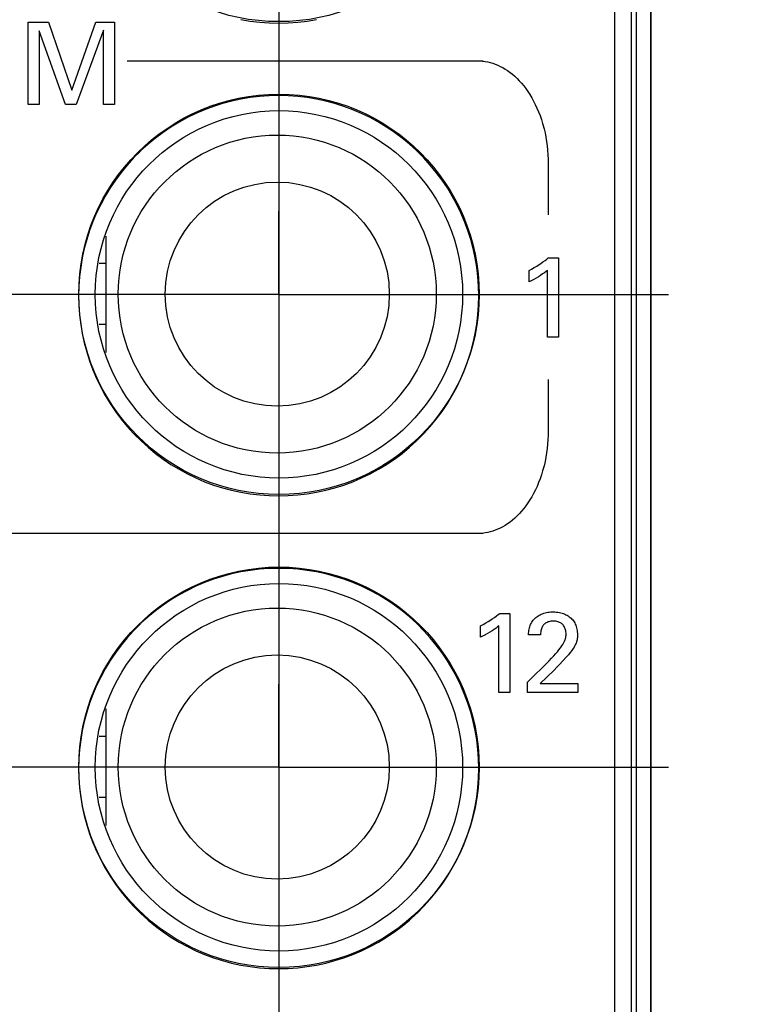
# Model space of a CAD drawing. Header units: inches. Extents: x 0.2 to 16.8, y 0.1 to 10.8.
# Tile 21 of 47: x 4.544 to 4.989, y 5.496 to 6.093. Entities that reach past the tile are written whole.
import ezdxf

# ---------------------------------------------------------------- set-up
doc = ezdxf.new("R2010")
doc.units = ezdxf.units.IN
doc.header["$LTSCALE"] = 0.935
doc.header["$MEASUREMENT"] = 0
doc.linetypes.add('CENTER', pattern=[0.6, 0.375, -0.075, 0.075, -0.075])
doc.layers.get('0').update_dxf_attribs({"linetype": 'CONTINUOUS'})
for name, color, linetype in [('ARTWORK', 7, 'CONTINUOUS'), ('DEFAULT_1', 7, 'CENTER'), ('DIMENSIONS', 7, 'CONTINUOUS')]:
    doc.layers.add(name, color=color, linetype=linetype)
doc.styles.get("Standard").update_dxf_attribs({"font": 'txt', "width": 0.8})
doc.dimstyles.new('DIMSTYLE_2', dxfattribs={"dimtxt": 0.125, "dimasz": 0.18, "dimexe": 0.18, "dimexo": 0.0625, "dimgap": 0.09, "dimtad": 0, "dimtih": 1, "dimtoh": 1, "dimdec": 3, "dimzin": 4, "dimdsep": 46, "dimtxsty": 'STANDARD', "dimblk": '_FILLED', "dimblk1": '_FILLED', "dimblk2": '_FILLED', "dimcen": 0.09, "dimadec": 0, "dimazin": 0, "dimtp": 0.001, "dimtm": 0.001, "dimtfac": 1, "dimtdec": 3, "dimtofl": 0, "dimtmove": 0, "dimatfit": 3, "dimldrblk": '_FILLED', "dimfxl": 1, "dimtolj": 1, "dimtzin": 4, "dimarcsym": 0})

# ---------------------------------------------------------------- blocks, each defined once
blk = doc.blocks.new('*D22')
at = {"layer": 'DIMENSIONS', "color": 2, "linetype": 'CONTINUOUS'}
blk.add_line((4.70147, 7.012), (4.70147, 2.31488), dxfattribs=at)
at = {"layer": 'DIMENSIONS', "color": 2, "linetype": 'CONTINUOUS', "width": 0.8}
for s, p in [(']', (4.76397, 2.15238)), ('7.11', (4.76397, 1.75238)), ('[', (4.76397, 1.65238)), ('.280', (4.76397, 1.12738)), ('9X ', (4.76397, 0.82738))]:
    blk.add_text(s, height=0.125, rotation=90, dxfattribs=at).set_placement(p)
blk = doc.blocks.new('_FILLED')
at = {"color": 0, "linetype": 'BYBLOCK'}
blk.add_solid([(0, 0), (-1, 0.1736), (-1, -0.1736)], dxfattribs=at)
blk = doc.blocks.new('*D23')
at = {"layer": 'DIMENSIONS', "color": 2, "linetype": 'CONTINUOUS'}
for p, q in [((4.70947, 4.33777), (4.70947, 2.88968)), ((4.70947, 2.88968), (4.88728, 2.61657)), ((4.88728, 2.61657), (4.88728, 2.31488))]:
    blk.add_line(p, q, dxfattribs=at)
at = {"layer": 'DIMENSIONS', "color": 2, "linetype": 'CONTINUOUS', "width": 0.8}
for s, p in [(']', (4.94978, 2.15238)), ('7.32', (4.94978, 1.75238)), ('[', (4.94978, 1.65238)), ('.288', (4.94978, 1.12738))]:
    blk.add_text(s, height=0.125, rotation=90, dxfattribs=at).set_placement(p)

msp = doc.modelspace()

# ---------------------------------------------------------------- linework, layer by layer
at = {"color": 7, "linetype": 'CONTINUOUS'}
for p, q in [((4.91547, 3.00238), (4.91547, 8.13864)), ((4.90547, 4.03864), (4.90547, 8.10864)), ((4.92718, 7.73864), (4.92718, 3.73864)), ((4.59647, 5.96188), (4.59647, 5.89112)), ((4.59647, 5.94515), (4.59242, 5.94515)), ((4.59647, 5.90815), (4.59238, 5.90815)), ((4.59647, 5.67488), (4.59647, 5.60412)), ((4.59647, 5.65815), (4.59242, 5.65815)), ((4.59647, 5.62115), (4.59238, 5.62115))]:
    msp.add_line(p, q, dxfattribs=at)
at = {"color": 9, "linetype": 'CONTINUOUS'}
for p, q in [((4.91841, 7.73864), (4.91841, 3.73864)), ((4.92702, 7.73864), (4.92702, 3.73864))]:
    msp.add_line(p, q, dxfattribs=at)
at = {"color": 7, "linetype": 'CONTINUOUS'}
for centre, radius in [((4.70147, 6.2135), 0.1215), ((4.70147, 5.9265), 0.1215), ((4.70147, 5.9265), 0.1115), ((4.70047, 5.92665), 0.0965), ((4.70047, 5.92665), 0.068), ((4.70147, 5.6395), 0.1215), ((4.70147, 5.6395), 0.1115), ((4.70047, 5.63965), 0.0965), ((4.70047, 5.63965), 0.068)]:
    msp.add_circle(centre, radius, dxfattribs=at)
at = {"layer": 'ARTWORK', "color": 7, "linetype": 'CONTINUOUS'}
for p, q in [((4.54928, 6.04166), (4.54928, 6.09178)), ((4.54928, 6.09178), (4.56157, 6.09178)), ((4.56157, 6.09178), (4.57573, 6.05048)), ((4.57573, 6.05048), (4.59024, 6.09178)), ((4.59024, 6.09178), (4.60169, 6.09178)), ((4.60169, 6.09178), (4.60169, 6.04166)), ((4.67839, 6.09327), (4.68406, 6.09233)), ((4.68406, 6.09233), (4.68979, 6.09165)), ((4.68979, 6.09165), (4.69556, 6.09124)), ((4.69556, 6.09124), (4.70136, 6.0911)), ((4.70136, 6.0911), (4.70717, 6.09124)), ((4.70717, 6.09124), (4.71294, 6.09165)), ((4.71294, 6.09165), (4.71866, 6.09233)), ((4.71866, 6.09233), (4.72433, 6.09327)), ((4.55601, 6.08651), (4.55601, 6.04166)), ((4.57184, 6.04166), (4.55601, 6.08651)), ((4.59489, 6.08679), (4.57844, 6.04166)), ((4.59489, 6.04166), (4.59489, 6.08679)), ((4.60941, 6.06821), (4.82551, 6.06821)), ((4.82196, 6.06821), (4.82353, 6.06817)), ((4.82353, 6.06817), (4.82509, 6.06805)), ((4.82509, 6.06805), (4.82665, 6.06784)), ((4.82665, 6.06784), (4.8282, 6.06756)), ((4.8282, 6.06756), (4.82974, 6.06719)), ((4.82974, 6.06719), (4.83128, 6.06674)), ((4.83128, 6.06674), (4.83281, 6.0662)), ((4.83281, 6.0662), (4.83433, 6.06559)), ((4.83433, 6.06559), (4.83584, 6.06488)), ((4.83584, 6.06488), (4.83733, 6.0641)), ((4.83733, 6.0641), (4.83882, 6.06322)), ((4.83882, 6.06322), (4.8403, 6.06226)), ((4.8403, 6.06226), (4.84176, 6.06121)), ((4.84176, 6.06121), (4.8432, 6.06007)), ((4.8432, 6.06007), (4.84462, 6.05884)), ((4.84462, 6.05884), (4.84602, 6.05752)), ((4.84602, 6.05752), (4.8474, 6.05611)), ((4.8474, 6.05611), (4.84874, 6.05461)), ((4.84874, 6.05461), (4.85006, 6.05302)), ((4.70136, 6.04712), (4.69556, 6.04698)), ((4.70717, 6.04698), (4.70136, 6.04712)), ((4.85006, 6.05302), (4.85134, 6.05135)), ((4.85134, 6.05135), (4.85259, 6.04959)), ((4.85259, 6.04959), (4.85379, 6.04774)), ((4.85379, 6.04774), (4.85495, 6.04581)), ((4.55601, 6.04166), (4.54928, 6.04166)), ((4.57844, 6.04166), (4.57184, 6.04166)), ((4.60169, 6.04166), (4.59489, 6.04166)), ((4.66722, 6.04226), (4.66176, 6.04052)), ((4.67277, 6.04374), (4.66722, 6.04226)), ((4.67838, 6.04495), (4.67277, 6.04374)), ((4.68406, 6.0459), (4.67838, 6.04495)), ((4.68978, 6.04658), (4.68406, 6.0459)), ((4.69556, 6.04698), (4.68978, 6.04658)), ((4.71294, 6.04658), (4.70717, 6.04698)), ((4.71866, 6.0459), (4.71294, 6.04658)), ((4.72434, 6.04495), (4.71866, 6.0459)), ((4.72995, 6.04374), (4.72434, 6.04495)), ((4.7355, 6.04226), (4.72995, 6.04374)), ((4.74096, 6.04052), (4.7355, 6.04226)), ((4.85495, 6.04581), (4.85606, 6.0438)), ((4.85606, 6.0438), (4.85712, 6.04171)), ((4.85712, 6.04171), (4.85813, 6.03954)), ((4.65109, 6.03626), (4.64591, 6.03376)), ((4.65637, 6.03852), (4.65109, 6.03626)), ((4.66176, 6.04052), (4.65637, 6.03852)), ((4.74634, 6.03852), (4.74096, 6.04052)), ((4.75163, 6.03626), (4.74634, 6.03852)), ((4.75681, 6.03375), (4.75163, 6.03626)), ((4.85813, 6.03954), (4.85907, 6.03731)), ((4.85907, 6.03731), (4.85996, 6.03501)), ((4.64086, 6.031), (4.63593, 6.02801)), ((4.64591, 6.03376), (4.64086, 6.031)), ((4.76187, 6.031), (4.75681, 6.03375)), ((4.76679, 6.028), (4.76187, 6.031)), ((4.85996, 6.03501), (4.86078, 6.03264)), ((4.86078, 6.03264), (4.86154, 6.03021)), ((4.86154, 6.03021), (4.86174, 6.02951)), ((4.86174, 6.02951), (4.8624, 6.02701)), ((4.63114, 6.02478), (4.62651, 6.02132)), ((4.63593, 6.02801), (4.63114, 6.02478)), ((4.77158, 6.02477), (4.76679, 6.028)), ((4.77622, 6.02132), (4.77158, 6.02477)), ((4.8624, 6.02701), (4.863, 6.02447)), ((4.863, 6.02447), (4.86351, 6.02188)), ((4.62204, 6.01765), (4.61774, 6.01376)), ((4.62651, 6.02132), (4.62204, 6.01765)), ((4.78069, 6.01764), (4.77622, 6.02132)), ((4.78498, 6.01375), (4.78069, 6.01764)), ((4.86351, 6.02188), (4.86395, 6.01926)), ((4.86395, 6.01926), (4.86431, 6.01661)), ((4.61735, 6.01339), (4.61327, 6.00928)), ((4.61774, 6.01376), (4.61735, 6.01339)), ((4.78537, 6.01338), (4.78498, 6.01375)), ((4.78946, 6.00927), (4.78537, 6.01338)), ((4.86431, 6.01661), (4.8646, 6.01392)), ((4.8646, 6.01392), (4.8648, 6.01121)), ((4.61327, 6.00928), (4.60938, 6.00499)), ((4.79335, 6.00498), (4.78946, 6.00927)), ((4.8648, 6.01121), (4.86492, 6.00848)), ((4.86492, 6.00848), (4.86496, 6.00573)), ((4.86496, 6.00573), (4.86496, 5.97475)), ((4.6057, 6.00052), (4.60225, 5.99588)), ((4.60938, 6.00499), (4.6057, 6.00052)), ((4.79702, 6.00051), (4.79335, 6.00498)), ((4.80048, 5.99588), (4.79702, 6.00051)), ((4.60225, 5.99588), (4.59902, 5.9911)), ((4.80371, 5.99109), (4.80048, 5.99588)), ((4.59902, 5.9911), (4.59602, 5.98617)), ((4.8067, 5.98616), (4.80371, 5.99109)), ((4.59602, 5.98617), (4.59327, 5.98111)), ((4.80946, 5.9811), (4.8067, 5.98616)), ((4.59076, 5.97593), (4.58851, 5.97065)), ((4.59327, 5.98111), (4.59076, 5.97593)), ((4.81197, 5.97593), (4.80946, 5.9811)), ((4.81422, 5.97064), (4.81197, 5.97593)), ((4.58851, 5.97065), (4.58651, 5.96527)), ((4.81622, 5.96526), (4.81422, 5.97064)), ((4.58651, 5.96527), (4.58477, 5.9598)), ((4.81796, 5.95979), (4.81622, 5.96526)), ((4.58477, 5.9598), (4.58329, 5.95425)), ((4.81944, 5.95425), (4.81796, 5.95979)), ((4.58329, 5.95425), (4.58207, 5.94864)), ((4.82065, 5.94863), (4.81944, 5.95425)), ((4.58207, 5.94864), (4.58113, 5.94297)), ((4.8216, 5.94296), (4.82065, 5.94863)), ((4.86041, 5.94524), (4.86177, 5.94617)), ((4.86177, 5.94617), (4.86299, 5.94706)), ((4.86299, 5.94706), (4.86406, 5.94787)), ((4.86406, 5.94787), (4.86496, 5.94861)), ((4.86496, 5.94861), (4.87115, 5.94861)), ((4.87115, 5.94861), (4.87115, 5.90057)), ((4.58113, 5.94297), (4.58045, 5.93724)), ((4.82228, 5.93724), (4.8216, 5.94296)), ((4.8533, 5.94104), (4.85485, 5.94187)), ((4.8533, 5.9341), (4.8533, 5.94104)), ((4.85485, 5.94187), (4.85642, 5.94276)), ((4.85642, 5.94276), (4.85798, 5.9437)), ((4.85798, 5.9437), (4.85893, 5.94429)), ((4.85893, 5.94429), (4.86041, 5.94524)), ((4.86268, 5.93965), (4.86157, 5.93886)), ((4.86365, 5.94037), (4.86268, 5.93965)), ((4.86448, 5.94104), (4.86365, 5.94037)), ((4.86448, 5.90057), (4.86448, 5.94104)), ((4.58045, 5.93724), (4.58004, 5.93147)), ((4.82269, 5.93147), (4.82228, 5.93724)), ((4.8545, 5.93468), (4.8533, 5.9341)), ((4.85584, 5.93538), (4.8545, 5.93468)), ((4.85613, 5.93554), (4.85584, 5.93538)), ((4.85757, 5.93635), (4.85613, 5.93554)), ((4.85898, 5.93719), (4.85757, 5.93635)), ((4.86033, 5.93804), (4.85898, 5.93719)), ((4.86157, 5.93886), (4.86033, 5.93804)), ((4.58004, 5.93147), (4.5799, 5.92566)), ((4.82282, 5.92566), (4.82269, 5.93147)), ((4.5799, 5.92566), (4.58004, 5.91985)), ((4.82269, 5.91985), (4.82282, 5.92566)), ((4.58004, 5.91985), (4.58045, 5.91408)), ((4.82228, 5.91409), (4.82269, 5.91985)), ((4.58045, 5.91408), (4.58113, 5.90836)), ((4.8216, 5.90836), (4.82228, 5.91409)), ((4.58113, 5.90836), (4.58207, 5.90268)), ((4.82065, 5.90269), (4.8216, 5.90836)), ((4.58207, 5.90268), (4.58329, 5.89707)), ((4.81944, 5.89708), (4.82065, 5.90269)), ((4.87115, 5.90057), (4.86448, 5.90057)), ((4.58329, 5.89707), (4.58477, 5.89153)), ((4.81796, 5.89153), (4.81944, 5.89708)), ((4.58477, 5.89153), (4.58651, 5.88606)), ((4.58651, 5.88606), (4.58851, 5.88068)), ((4.81422, 5.88068), (4.81622, 5.88606)), ((4.81622, 5.88606), (4.81796, 5.89153)), ((4.58851, 5.88068), (4.59076, 5.87539)), ((4.81196, 5.8754), (4.81422, 5.88068)), ((4.59076, 5.87539), (4.59327, 5.87021)), ((4.80946, 5.87022), (4.81196, 5.8754)), ((4.86496, 5.87478), (4.86496, 5.84379)), ((4.59327, 5.87021), (4.59602, 5.86516)), ((4.8067, 5.86516), (4.80946, 5.87022)), ((4.59602, 5.86516), (4.59902, 5.86023)), ((4.80371, 5.86023), (4.8067, 5.86516)), ((4.59902, 5.86023), (4.60225, 5.85544)), ((4.80048, 5.85545), (4.80371, 5.86023)), ((4.60225, 5.85544), (4.6057, 5.85081)), ((4.6057, 5.85081), (4.60938, 5.84634)), ((4.79334, 5.84634), (4.79702, 5.85081)), ((4.79702, 5.85081), (4.80048, 5.85545)), ((4.60938, 5.84634), (4.61327, 5.84204)), ((4.78946, 5.84205), (4.79334, 5.84634)), ((4.61327, 5.84204), (4.61364, 5.84165)), ((4.61364, 5.84165), (4.61775, 5.83756)), ((4.78498, 5.83757), (4.78537, 5.83794)), ((4.78537, 5.83794), (4.78946, 5.84205)), ((4.8648, 5.8383), (4.8646, 5.83559)), ((4.86492, 5.84103), (4.8648, 5.8383)), ((4.86496, 5.84379), (4.86492, 5.84103)), ((4.61775, 5.83756), (4.62204, 5.83368)), ((4.62204, 5.83368), (4.62651, 5.83)), ((4.77621, 5.83001), (4.78068, 5.83368)), ((4.78068, 5.83368), (4.78498, 5.83757)), ((4.86431, 5.8329), (4.86395, 5.83024)), ((4.8646, 5.83559), (4.86431, 5.8329)), ((4.62651, 5.83), (4.63114, 5.82654)), ((4.63114, 5.82654), (4.63593, 5.82331)), ((4.76679, 5.82332), (4.77158, 5.82655)), ((4.77158, 5.82655), (4.77621, 5.83001)), ((4.86351, 5.82762), (4.86299, 5.82503)), ((4.86395, 5.83024), (4.86351, 5.82762)), ((4.63593, 5.82331), (4.64086, 5.82032)), ((4.64086, 5.82032), (4.64592, 5.81757)), ((4.7568, 5.81757), (4.76186, 5.82032)), ((4.76186, 5.82032), (4.76679, 5.82332)), ((4.8624, 5.82249), (4.86174, 5.81999)), ((4.86299, 5.82503), (4.8624, 5.82249)), ((4.64592, 5.81757), (4.65109, 5.81506)), ((4.65109, 5.81506), (4.65638, 5.8128)), ((4.74634, 5.8128), (4.75163, 5.81506)), ((4.75163, 5.81506), (4.7568, 5.81757)), ((4.85997, 5.81453), (4.85909, 5.81223)), ((4.86079, 5.8169), (4.85997, 5.81453)), ((4.86155, 5.81933), (4.86079, 5.8169)), ((4.86174, 5.81999), (4.86155, 5.81933)), ((4.65638, 5.8128), (4.66176, 5.8108)), ((4.66176, 5.8108), (4.66723, 5.80906)), ((4.66723, 5.80906), (4.67277, 5.80758)), ((4.72995, 5.80758), (4.73549, 5.80906)), ((4.73549, 5.80906), (4.74096, 5.8108)), ((4.74096, 5.8108), (4.74634, 5.8128)), ((4.85814, 5.80999), (4.85714, 5.80783)), ((4.85909, 5.81223), (4.85814, 5.80999)), ((4.67277, 5.80758), (4.67839, 5.80637)), ((4.67839, 5.80637), (4.68406, 5.80542)), ((4.68406, 5.80542), (4.68979, 5.80475)), ((4.68979, 5.80475), (4.69556, 5.80434)), ((4.69556, 5.80434), (4.70136, 5.8042)), ((4.70136, 5.8042), (4.70717, 5.80434)), ((4.70717, 5.80434), (4.71294, 5.80475)), ((4.71294, 5.80475), (4.71866, 5.80542)), ((4.71866, 5.80542), (4.72433, 5.80637)), ((4.72433, 5.80637), (4.72995, 5.80758)), ((4.85496, 5.80372), (4.85381, 5.80179)), ((4.85608, 5.80574), (4.85496, 5.80372)), ((4.85714, 5.80783), (4.85608, 5.80574)), ((4.85008, 5.7965), (4.84876, 5.79492)), ((4.85136, 5.79818), (4.85008, 5.7965)), ((4.8526, 5.79994), (4.85136, 5.79818)), ((4.85381, 5.80179), (4.8526, 5.79994)), ((4.84464, 5.79069), (4.84321, 5.78946)), ((4.84604, 5.79201), (4.84464, 5.79069)), ((4.84741, 5.79342), (4.84604, 5.79201)), ((4.84876, 5.79492), (4.84741, 5.79342)), ((4.83585, 5.78464), (4.83434, 5.78393)), ((4.83735, 5.78542), (4.83585, 5.78464)), ((4.83884, 5.7863), (4.83735, 5.78542)), ((4.84031, 5.78726), (4.83884, 5.7863)), ((4.84177, 5.78832), (4.84031, 5.78726)), ((4.84321, 5.78946), (4.84177, 5.78832)), ((4.82521, 5.78131), (4.23582, 5.78131)), ((4.82353, 5.78135), (4.82196, 5.78131)), ((4.82509, 5.78147), (4.82353, 5.78135)), ((4.82665, 5.78168), (4.82509, 5.78147)), ((4.8282, 5.78196), (4.82665, 5.78168)), ((4.82975, 5.78233), (4.8282, 5.78196)), ((4.83129, 5.78278), (4.82975, 5.78233)), ((4.83282, 5.78331), (4.83129, 5.78278)), ((4.83434, 5.78393), (4.83282, 5.78331)), ((4.66722, 5.75536), (4.66176, 5.75362)), ((4.67277, 5.75684), (4.66722, 5.75536)), ((4.67838, 5.75805), (4.67277, 5.75684)), ((4.68406, 5.759), (4.67838, 5.75805)), ((4.68978, 5.75968), (4.68406, 5.759)), ((4.69556, 5.76009), (4.68978, 5.75968)), ((4.70136, 5.76022), (4.69556, 5.76009)), ((4.70717, 5.76009), (4.70136, 5.76022)), ((4.71294, 5.75968), (4.70717, 5.76009)), ((4.71866, 5.759), (4.71294, 5.75968)), ((4.72434, 5.75805), (4.71866, 5.759)), ((4.72995, 5.75684), (4.72434, 5.75805)), ((4.7355, 5.75536), (4.72995, 5.75684)), ((4.74096, 5.75362), (4.7355, 5.75536)), ((4.65109, 5.74937), (4.64591, 5.74686)), ((4.65637, 5.75162), (4.65109, 5.74937)), ((4.66176, 5.75362), (4.65637, 5.75162)), ((4.74634, 5.75162), (4.74096, 5.75362)), ((4.75163, 5.74936), (4.74634, 5.75162)), ((4.75681, 5.74686), (4.75163, 5.74936)), ((4.64086, 5.74411), (4.63593, 5.74111)), ((4.64591, 5.74686), (4.64086, 5.74411)), ((4.76187, 5.7441), (4.75681, 5.74686)), ((4.76679, 5.74111), (4.76187, 5.7441)), ((4.63114, 5.73788), (4.62651, 5.73443)), ((4.63593, 5.74111), (4.63114, 5.73788)), ((4.77158, 5.73788), (4.76679, 5.74111)), ((4.77622, 5.73442), (4.77158, 5.73788)), ((4.62204, 5.73075), (4.61774, 5.72686)), ((4.62651, 5.73443), (4.62204, 5.73075)), ((4.78069, 5.73074), (4.77622, 5.73442)), ((4.78498, 5.72686), (4.78069, 5.73074)), ((4.83098, 5.72954), (4.83235, 5.73047)), ((4.83235, 5.73047), (4.83357, 5.73135)), ((4.83357, 5.73135), (4.83464, 5.73216)), ((4.83464, 5.73216), (4.83554, 5.7329)), ((4.83554, 5.7329), (4.84172, 5.7329)), ((4.84172, 5.7329), (4.84172, 5.68486)), ((4.85741, 5.73034), (4.85802, 5.73083)), ((4.85802, 5.73083), (4.85865, 5.73128)), ((4.85865, 5.73128), (4.85931, 5.73169)), ((4.85931, 5.73169), (4.86, 5.73207)), ((4.86, 5.73207), (4.86071, 5.73242)), ((4.86071, 5.73242), (4.86145, 5.73272)), ((4.86145, 5.73272), (4.86223, 5.73299)), ((4.86223, 5.73299), (4.86303, 5.73323)), ((4.86303, 5.73323), (4.86386, 5.73342)), ((4.86386, 5.73342), (4.86472, 5.73358)), ((4.86472, 5.73358), (4.86561, 5.7337)), ((4.86561, 5.7337), (4.86653, 5.73377)), ((4.86653, 5.73377), (4.86748, 5.73381)), ((4.86748, 5.73381), (4.86782, 5.73381)), ((4.86782, 5.73381), (4.86792, 5.73381)), ((4.86792, 5.73381), (4.8689, 5.73378)), ((4.8689, 5.73378), (4.86986, 5.73371)), ((4.86986, 5.73371), (4.8708, 5.7336)), ((4.8708, 5.7336), (4.8717, 5.73344)), ((4.8717, 5.73344), (4.87258, 5.73325)), ((4.87258, 5.73325), (4.87342, 5.73301)), ((4.87342, 5.73301), (4.87422, 5.73274)), ((4.87422, 5.73274), (4.87499, 5.73244)), ((4.87499, 5.73244), (4.87572, 5.7321)), ((4.87572, 5.7321), (4.87641, 5.73173)), ((4.87641, 5.73173), (4.87707, 5.73133)), ((4.87707, 5.73133), (4.87768, 5.7309)), ((4.87768, 5.7309), (4.87827, 5.73044)), ((4.87827, 5.73044), (4.87881, 5.72995)), ((4.61735, 5.72649), (4.61327, 5.72238)), ((4.61774, 5.72686), (4.61735, 5.72649)), ((4.78537, 5.72648), (4.78498, 5.72686)), ((4.78946, 5.72238), (4.78537, 5.72648)), ((4.82388, 5.72534), (4.82542, 5.72617)), ((4.82388, 5.71839), (4.82388, 5.72534)), ((4.82542, 5.72617), (4.82699, 5.72706)), ((4.82699, 5.72706), (4.82856, 5.72799)), ((4.82856, 5.72799), (4.82951, 5.72858)), ((4.82951, 5.72858), (4.83098, 5.72954)), ((4.83422, 5.72467), (4.83325, 5.72394)), ((4.83505, 5.72534), (4.83422, 5.72467)), ((4.83505, 5.68486), (4.83505, 5.72534)), ((4.85351, 5.72408), (4.85372, 5.72481)), ((4.85372, 5.72481), (4.85398, 5.72552)), ((4.85398, 5.72552), (4.85427, 5.7262)), ((4.85427, 5.7262), (4.8546, 5.72685)), ((4.8546, 5.72685), (4.85497, 5.72749)), ((4.85497, 5.72749), (4.85537, 5.7281)), ((4.85537, 5.7281), (4.85582, 5.72869)), ((4.85582, 5.72869), (4.85631, 5.72926)), ((4.85631, 5.72926), (4.85684, 5.72981)), ((4.85684, 5.72981), (4.85741, 5.73034)), ((4.86124, 5.72457), (4.861, 5.72405)), ((4.86151, 5.72505), (4.86124, 5.72457)), ((4.86181, 5.72549), (4.86151, 5.72505)), ((4.86214, 5.7259), (4.86181, 5.72549)), ((4.8625, 5.72627), (4.86214, 5.7259)), ((4.86289, 5.72662), (4.8625, 5.72627)), ((4.86331, 5.72693), (4.86289, 5.72662)), ((4.86377, 5.72721), (4.86331, 5.72693)), ((4.86426, 5.72745), (4.86377, 5.72721)), ((4.86479, 5.72767), (4.86426, 5.72745)), ((4.86536, 5.72785), (4.86479, 5.72767)), ((4.86597, 5.72799), (4.86536, 5.72785)), ((4.86663, 5.7281), (4.86597, 5.72799)), ((4.86734, 5.72816), (4.86663, 5.7281)), ((4.8681, 5.72818), (4.86734, 5.72816)), ((4.86884, 5.72816), (4.8681, 5.72818)), ((4.86954, 5.7281), (4.86884, 5.72816)), ((4.87019, 5.72799), (4.86954, 5.7281)), ((4.87079, 5.72785), (4.87019, 5.72799)), ((4.87135, 5.72766), (4.87079, 5.72785)), ((4.87187, 5.72745), (4.87135, 5.72766)), ((4.87236, 5.7272), (4.87187, 5.72745)), ((4.87281, 5.72692), (4.87236, 5.7272)), ((4.87323, 5.72661), (4.87281, 5.72692)), ((4.87362, 5.72626), (4.87323, 5.72661)), ((4.87398, 5.72588), (4.87362, 5.72626)), ((4.87431, 5.72547), (4.87398, 5.72588)), ((4.87461, 5.72502), (4.87431, 5.72547)), ((4.87488, 5.72454), (4.87461, 5.72502)), ((4.87512, 5.72402), (4.87488, 5.72454)), ((4.87881, 5.72995), (4.87932, 5.72944)), ((4.87932, 5.72944), (4.8798, 5.72889)), ((4.8798, 5.72889), (4.88024, 5.72831)), ((4.88024, 5.72831), (4.88065, 5.72771)), ((4.88065, 5.72771), (4.88102, 5.72707)), ((4.88102, 5.72707), (4.88135, 5.7264)), ((4.88135, 5.7264), (4.88166, 5.7257)), ((4.88166, 5.7257), (4.88192, 5.72497)), ((4.88192, 5.72497), (4.88215, 5.7242)), ((4.61327, 5.72238), (4.60938, 5.71809)), ((4.79335, 5.71808), (4.78946, 5.72238)), ((4.82509, 5.71898), (4.82388, 5.71839)), ((4.82644, 5.71969), (4.82509, 5.71898)), ((4.82666, 5.71981), (4.82644, 5.71969)), ((4.8281, 5.72062), (4.82666, 5.71981)), ((4.82953, 5.72147), (4.8281, 5.72062)), ((4.83089, 5.72232), (4.82953, 5.72147)), ((4.83213, 5.72315), (4.83089, 5.72232)), ((4.83325, 5.72394), (4.83213, 5.72315)), ((4.85296, 5.71978), (4.85297, 5.71989)), ((4.86026, 5.71978), (4.85296, 5.71978)), ((4.85297, 5.71989), (4.85301, 5.72084)), ((4.85301, 5.72084), (4.85308, 5.72171)), ((4.85308, 5.72171), (4.85319, 5.72253)), ((4.85319, 5.72253), (4.85333, 5.72332)), ((4.85333, 5.72332), (4.85351, 5.72408)), ((4.8603, 5.72093), (4.86026, 5.72023)), ((4.86026, 5.72023), (4.86026, 5.71978)), ((4.86037, 5.72162), (4.8603, 5.72093)), ((4.86047, 5.72228), (4.86037, 5.72162)), ((4.86062, 5.72291), (4.86047, 5.72228)), ((4.86079, 5.7235), (4.86062, 5.72291)), ((4.861, 5.72405), (4.86079, 5.7235)), ((4.87532, 5.72346), (4.87512, 5.72402)), ((4.8755, 5.72287), (4.87532, 5.72346)), ((4.87563, 5.72225), (4.8755, 5.72287)), ((4.87562, 5.71834), (4.87573, 5.71898)), ((4.87573, 5.7216), (4.87563, 5.72225)), ((4.87579, 5.72095), (4.87573, 5.7216)), ((4.87573, 5.71898), (4.87579, 5.71963)), ((4.87581, 5.72033), (4.87579, 5.72095)), ((4.87579, 5.71963), (4.87581, 5.72033)), ((4.88215, 5.7242), (4.88234, 5.72339)), ((4.88234, 5.72339), (4.88249, 5.72255)), ((4.88249, 5.72255), (4.8826, 5.72166)), ((4.8826, 5.72166), (4.88266, 5.72074)), ((4.88268, 5.71903), (4.88264, 5.71826)), ((4.88266, 5.72074), (4.88269, 5.71978)), ((4.88269, 5.71978), (4.88268, 5.71903)), ((4.6057, 5.71362), (4.60225, 5.70899)), ((4.60938, 5.71809), (4.6057, 5.71362)), ((4.79702, 5.71361), (4.79335, 5.71808)), ((4.80048, 5.70898), (4.79702, 5.71361)), ((4.87242, 5.712), (4.87318, 5.7131)), ((4.87318, 5.7131), (4.87379, 5.71405)), ((4.87379, 5.71405), (4.87429, 5.7149)), ((4.87429, 5.7149), (4.87469, 5.71567)), ((4.87469, 5.71567), (4.87501, 5.71638)), ((4.87501, 5.71638), (4.87527, 5.71705)), ((4.87527, 5.71705), (4.87538, 5.71738)), ((4.87538, 5.71738), (4.87547, 5.7177)), ((4.87547, 5.7177), (4.87562, 5.71834)), ((4.8806, 5.71248), (4.87999, 5.71151)), ((4.88111, 5.71337), (4.8806, 5.71248)), ((4.88152, 5.71417), (4.88111, 5.71337)), ((4.88185, 5.71492), (4.88152, 5.71417)), ((4.88211, 5.71562), (4.88185, 5.71492)), ((4.88232, 5.71628), (4.88211, 5.71562)), ((4.88247, 5.71693), (4.88232, 5.71628)), ((4.88257, 5.71758), (4.88247, 5.71693)), ((4.88264, 5.71826), (4.88257, 5.71758)), ((4.60225, 5.70899), (4.59902, 5.7042)), ((4.80371, 5.70419), (4.80048, 5.70898)), ((4.86696, 5.70566), (4.86827, 5.70704)), ((4.86827, 5.70704), (4.86944, 5.70832)), ((4.86944, 5.70832), (4.87048, 5.70954)), ((4.87048, 5.70954), (4.87142, 5.7107)), ((4.87142, 5.7107), (4.87227, 5.7118)), ((4.87227, 5.7118), (4.87242, 5.712)), ((4.87674, 5.70716), (4.87573, 5.70604)), ((4.87726, 5.70778), (4.87674, 5.70716)), ((4.87834, 5.70918), (4.87726, 5.70778)), ((4.87924, 5.71041), (4.87834, 5.70918)), ((4.87999, 5.71151), (4.87924, 5.71041)), ((4.59902, 5.7042), (4.59602, 5.69927)), ((4.8067, 5.69926), (4.80371, 5.70419)), ((4.85227, 5.69118), (4.86548, 5.70417)), ((4.86548, 5.70417), (4.86696, 5.70566)), ((4.87157, 5.70162), (4.87041, 5.70041)), ((4.87403, 5.70421), (4.87157, 5.70162)), ((4.87573, 5.70604), (4.87403, 5.70421)), ((4.59602, 5.69927), (4.59327, 5.69421)), ((4.80946, 5.69421), (4.8067, 5.69926)), ((4.86838, 5.69833), (4.85997, 5.69034)), ((4.87041, 5.70041), (4.86838, 5.69833)), ((4.59076, 5.68904), (4.58851, 5.68375)), ((4.59327, 5.69421), (4.59076, 5.68904)), ((4.81197, 5.68903), (4.80946, 5.69421)), ((4.81422, 5.68375), (4.81197, 5.68903)), ((4.85227, 5.68486), (4.85227, 5.69118)), ((4.85997, 5.69034), (4.88282, 5.69034)), ((4.88282, 5.69034), (4.88282, 5.68486)), ((4.58851, 5.68375), (4.58651, 5.67837)), ((4.81622, 5.67836), (4.81422, 5.68375)), ((4.84172, 5.68486), (4.83505, 5.68486)), ((4.88282, 5.68486), (4.85227, 5.68486)), ((4.58651, 5.67837), (4.58477, 5.6729)), ((4.81796, 5.6729), (4.81622, 5.67836)), ((4.58477, 5.6729), (4.58329, 5.66736)), ((4.81944, 5.66735), (4.81796, 5.6729)), ((4.58329, 5.66736), (4.58207, 5.66174)), ((4.82065, 5.66174), (4.81944, 5.66735)), ((4.58207, 5.66174), (4.58113, 5.65607)), ((4.8216, 5.65607), (4.82065, 5.66174)), ((4.58113, 5.65607), (4.58045, 5.65034)), ((4.82228, 5.65034), (4.8216, 5.65607)), ((4.58045, 5.65034), (4.58004, 5.64457)), ((4.82269, 5.64457), (4.82228, 5.65034)), ((4.58004, 5.64457), (4.5799, 5.63876)), ((4.82282, 5.63876), (4.82269, 5.64457)), ((4.5799, 5.63876), (4.58004, 5.63296)), ((4.82269, 5.63296), (4.82282, 5.63876)), ((4.58004, 5.63296), (4.58045, 5.62718)), ((4.82228, 5.62719), (4.82269, 5.63296)), ((4.58045, 5.62718), (4.58113, 5.62146)), ((4.8216, 5.62146), (4.82228, 5.62719)), ((4.58113, 5.62146), (4.58207, 5.61578)), ((4.82065, 5.61579), (4.8216, 5.62146)), ((4.58207, 5.61578), (4.58329, 5.61017)), ((4.81944, 5.61018), (4.82065, 5.61579)), ((4.58329, 5.61017), (4.58477, 5.60462)), ((4.81796, 5.60463), (4.81944, 5.61018)), ((4.58477, 5.60462), (4.58651, 5.59916)), ((4.58651, 5.59916), (4.58851, 5.59377)), ((4.81422, 5.59378), (4.81622, 5.59916)), ((4.81622, 5.59916), (4.81796, 5.60463)), ((4.58851, 5.59377), (4.59076, 5.58849)), ((4.81197, 5.5885), (4.81422, 5.59378)), ((4.59076, 5.58849), (4.59327, 5.58331)), ((4.80946, 5.58332), (4.81197, 5.5885)), ((4.59327, 5.58331), (4.59602, 5.57825)), ((4.8067, 5.57826), (4.80946, 5.58332)), ((4.59602, 5.57825), (4.59902, 5.57333)), ((4.80371, 5.57333), (4.8067, 5.57826)), ((4.59902, 5.57333), (4.60225, 5.56854)), ((4.80048, 5.56855), (4.80371, 5.57333)), ((4.60225, 5.56854), (4.6057, 5.56391)), ((4.6057, 5.56391), (4.60938, 5.55944)), ((4.79335, 5.55944), (4.79702, 5.56391)), ((4.79702, 5.56391), (4.80048, 5.56855)), ((4.60938, 5.55944), (4.61327, 5.55514)), ((4.78946, 5.55515), (4.79335, 5.55944)), ((4.61327, 5.55514), (4.61364, 5.55475)), ((4.61364, 5.55475), (4.61774, 5.55067)), ((4.78537, 5.55104), (4.78946, 5.55515)), ((4.61774, 5.55067), (4.62204, 5.54678)), ((4.62204, 5.54678), (4.62651, 5.5431)), ((4.77622, 5.54311), (4.78069, 5.54678)), ((4.78069, 5.54678), (4.78498, 5.55067)), ((4.78498, 5.55067), (4.78537, 5.55104)), ((4.62651, 5.5431), (4.63114, 5.53965)), ((4.63114, 5.53965), (4.63593, 5.53642)), ((4.76679, 5.53642), (4.77158, 5.53965)), ((4.77158, 5.53965), (4.77622, 5.54311)), ((4.63593, 5.53642), (4.64086, 5.53342)), ((4.64086, 5.53342), (4.64591, 5.53067)), ((4.75681, 5.53067), (4.76187, 5.53342)), ((4.76187, 5.53342), (4.76679, 5.53642)), ((4.64591, 5.53067), (4.65109, 5.52816)), ((4.65109, 5.52816), (4.65637, 5.52591)), ((4.74634, 5.52591), (4.75163, 5.52816)), ((4.75163, 5.52816), (4.75681, 5.53067)), ((4.65637, 5.52591), (4.66176, 5.52391)), ((4.66176, 5.52391), (4.66722, 5.52217)), ((4.66722, 5.52217), (4.67277, 5.52069)), ((4.72995, 5.52069), (4.7355, 5.52217)), ((4.7355, 5.52217), (4.74096, 5.52391)), ((4.74096, 5.52391), (4.74634, 5.52591)), ((4.67277, 5.52069), (4.67838, 5.51947)), ((4.67838, 5.51947), (4.68406, 5.51853)), ((4.68406, 5.51853), (4.68978, 5.51785)), ((4.68978, 5.51785), (4.69556, 5.51744)), ((4.69556, 5.51744), (4.70136, 5.5173)), ((4.70136, 5.5173), (4.70717, 5.51744)), ((4.70717, 5.51744), (4.71294, 5.51785)), ((4.71294, 5.51785), (4.71866, 5.51853)), ((4.71866, 5.51853), (4.72434, 5.51947)), ((4.72434, 5.51947), (4.72995, 5.52069))]:
    msp.add_line(p, q, dxfattribs=at)
at = {"layer": 'DEFAULT_1', "color": 7, "linetype": 'CENTER'}
for p, q in [((4.70147, 6.2135), (4.70147, 5.977)), ((4.70147, 5.9265), (4.70147, 5.977)), ((4.70147, 5.9265), (4.46497, 5.9265)), ((4.70147, 5.9265), (4.70147, 5.69)), ((4.70147, 5.9265), (4.93797, 5.9265)), ((4.70147, 5.6395), (4.70147, 5.69)), ((4.70147, 5.6395), (4.46497, 5.6395)), ((4.70147, 5.6395), (4.70147, 5.403)), ((4.70147, 5.6395), (4.93797, 5.6395))]:
    msp.add_line(p, q, dxfattribs=at)

# ---------------------------------------------------------------- dimensions: what is measured, and where the dimension line sits
at = {"layer": 'DIMENSIONS', "color": 2, "linetype": 'CONTINUOUS'}
dim = msp.add_ordinate_dim(feature_location=(4.70147, 7.012), offset=(0, -4.69712), dtype=1, origin=(4.42147, 8.01664), text='9X <>', dimstyle='DIMSTYLE_2', dxfattribs=at)
dim.commit()
dim.dimension.update_dxf_attribs({"geometry": '*D22', "text_midpoint": (4.70147, 1.53988)})
dim = msp.add_ordinate_dim(feature_location=(4.70947, 4.33777), offset=(0.17781, -2.02289), dtype=0, origin=(4.42147, 8.01664), dimstyle='DIMSTYLE_2', dxfattribs=at)
dim.commit()
dim.dimension.update_dxf_attribs({"geometry": '*D23', "text_midpoint": (4.88728, 1.68988)})

doc.saveas('drawing.dxf')
